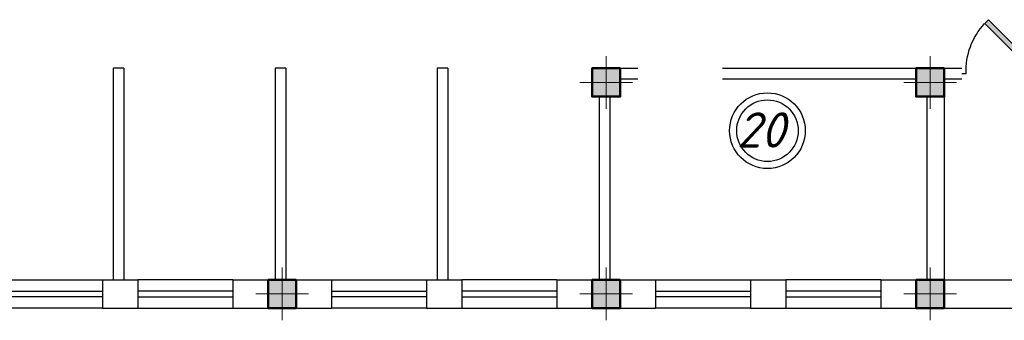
# Model space of a CAD drawing. Header units: millimetres. Extents: x 473009 to 2502882, y 456217 to 1153743.
# Tile 46 of 124: x 1443172 to 1457150, y 511292 to 515554. Entities that reach past the tile are written whole.
import ezdxf

# ---------------------------------------------------------------- set-up
doc = ezdxf.new("R2010")
doc.units = ezdxf.units.MM
doc.layers.add('kolonn', color=7, linetype='Continuous')
doc.styles.get("Standard").update_dxf_attribs({"font": 'isocpeui.ttf'})

# ---------------------------------------------------------------- blocks, each defined once
blk = doc.blocks.new('jfgjhsdf')
blk.add_hatch(color=1).paths.add_polyline_path([(-593, 731), (-637, 687), (0, 50), (44, 94)])
at = {"color": 1}
for p, q in [((0, 1000), (0, 950)), ((0, 50), (0, 0))]:
    blk.add_line(p, q, dxfattribs=at)
blk.add_lwpolyline([(0, 50), (-637, 687), (-593, 731), (44, 94), (0, 50)], dxfattribs=at)
blk.add_arc((-33, 130), 821, 87.662, 132.9147, dxfattribs=at)
blk = doc.blocks.new('ghsdd')
at = {"ltscale": 50}
h = blk.add_hatch(color=256, dxfattribs=at)
h.paths.add_polyline_path([(0, 200), (-200, 200), (-200, 0), (0, 0)])
h.paths.add_polyline_path([(200, 0), (200, 200), (0, 200), (0, 0)])
h.paths.add_polyline_path([(0, 0), (-200, 0), (-200, -200), (0, -200)])
h.paths.add_polyline_path([(0, 0), (0, -200), (200, -200), (200, 0)])
at = {"lineweight": 0}
for p, q in [((0, -374), (0, 374)), ((-374, 0), (374, 0))]:
    blk.add_line(p, q, dxfattribs=at)
at = {"lineweight": 50, "ltscale": 50}
blk.add_lwpolyline([(200, 200), (200, -200), (-200, -200), (-200, 200), (200, 200)], dxfattribs=at)

msp = doc.modelspace()

# ---------------------------------------------------------------- linework, layer by layer
at = {"lineweight": 30}
for p, q in [((1444648.6, 514865.1), (1444498.6, 514865.1)), ((1444498.6, 514865.1), (1444498.6, 511865.1)), ((1444648.6, 514865.1), (1444648.6, 511865.1)), ((1446798.6, 514865.1), (1446798.6, 511865.1)), ((1446948.6, 514865.1), (1446798.6, 514865.1)), ((1446948.6, 514865.1), (1446948.6, 511865.1)), ((1449248.6, 514865.1), (1449098.6, 514865.1)), ((1449098.6, 514865.1), (1449098.6, 511865.1)), ((1449248.6, 514865.1), (1449248.6, 511865.1)), ((1451298.6, 514865.1), (1451948.6, 514865.1)), ((1453148.6, 514865.1), (1456548.6, 514865.1)), ((1451698.6, 514715.1), (1451948.6, 514715.1)), ((1453148.6, 514715.1), (1455898.6, 514715.1)), ((1456298.6, 514715.1), (1456548.6, 514715.1)), ((1451398.6, 514465.1), (1451398.6, 511865.1)), ((1451548.6, 514465.1), (1451548.6, 511865.1)), ((1456048.6, 514465.1), (1456048.6, 511865.1)), ((1456298.6, 514465.1), (1456298.6, 511865.1)), ((1444348.6, 511865.1), (1444348.6, 511465.1)), ((1444348.6, 511865.1), (1444848.6, 511865.1)), ((1444848.6, 511865.1), (1444848.6, 511465.1)), ((1446198.6, 511865.1), (1446198.6, 511465.1)), ((1446198.6, 511865.1), (1447598.6, 511865.1)), ((1447598.6, 511865.1), (1447598.6, 511465.1)), ((1448948.6, 511865.1), (1448948.6, 511465.1)), ((1448948.6, 511865.1), (1449448.6, 511865.1)), ((1449448.6, 511865.1), (1449448.6, 511465.1)), ((1450798.6, 511865.1), (1450798.6, 511465.1)), ((1450798.6, 511865.1), (1452198.6, 511865.1)), ((1452198.6, 511865.1), (1452198.6, 511465.1)), ((1453548.6, 511865.1), (1453548.6, 511465.1)), ((1453548.6, 511865.1), (1454048.6, 511865.1)), ((1454048.6, 511865.1), (1454048.6, 511465.1)), ((1455398.6, 511865.1), (1455398.6, 511465.1)), ((1455398.6, 511865.1), (1456048.6, 511865.1)), ((1456298.6, 511865.1), (1457498.6, 511865.1)), ((1444348.6, 511465.1), (1444848.6, 511465.1)), ((1446198.6, 511465.1), (1447598.6, 511465.1)), ((1448948.6, 511465.1), (1449448.6, 511465.1)), ((1450798.6, 511465.1), (1452198.6, 511465.1)), ((1453548.6, 511465.1), (1454048.6, 511465.1)), ((1455398.6, 511465.1), (1457498.6, 511465.1))]:
    msp.add_line(p, q, dxfattribs=at)
at = {"color": 1}
for p, q in [((1442998.6, 511865.1), (1444348.6, 511865.1)), ((1446198.6, 511865.1), (1444848.6, 511865.1)), ((1447598.6, 511865.1), (1448948.6, 511865.1)), ((1450798.6, 511865.1), (1449448.6, 511865.1)), ((1452198.6, 511865.1), (1453548.6, 511865.1)), ((1455398.6, 511865.1), (1454048.6, 511865.1)), ((1442998.6, 511705.1), (1444348.6, 511705.1)), ((1444348.6, 511625.1), (1442998.6, 511625.1)), ((1446198.6, 511705.1), (1444848.6, 511705.1)), ((1444848.6, 511625.1), (1446198.6, 511625.1)), ((1447598.6, 511705.1), (1448948.6, 511705.1)), ((1448948.6, 511625.1), (1447598.6, 511625.1)), ((1450798.6, 511705.1), (1449448.6, 511705.1)), ((1449448.6, 511625.1), (1450798.6, 511625.1)), ((1452198.6, 511705.1), (1453548.6, 511705.1)), ((1453548.6, 511625.1), (1452198.6, 511625.1)), ((1455398.6, 511705.1), (1454048.6, 511705.1)), ((1454048.6, 511625.1), (1455398.6, 511625.1)), ((1444348.6, 511465.1), (1442998.6, 511465.1)), ((1444848.6, 511465.1), (1446198.6, 511465.1)), ((1448948.6, 511465.1), (1447598.6, 511465.1)), ((1449448.6, 511465.1), (1450798.6, 511465.1)), ((1453548.6, 511465.1), (1452198.6, 511465.1)), ((1454048.6, 511465.1), (1455398.6, 511465.1))]:
    msp.add_line(p, q, dxfattribs=at)
for radius in [537, 437]:
    msp.add_circle((1453787.6, 513980.5), radius, dxfattribs=at)

# ---------------------------------------------------------------- block references
at = {"xscale": -1.199999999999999, "yscale": 1.199999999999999, "zscale": 1.199999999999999, "rotation": 90}
msp.add_blockref('jfgjhsdf', (1457748.6, 514790.1), dxfattribs=at)
at = {"layer": 'kolonn'}
for p in [(1451498.6, 514665.1), (1456098.6, 514665.1), (1446898.6, 511665.1), (1451498.6, 511665.1), (1456098.6, 511665.1)]:
    msp.add_blockref('ghsdd', p, dxfattribs=at)

# ---------------------------------------------------------------- texts
at = {"color": 1}
msp.add_text('20', height=500, dxfattribs=at).set_placement((1453351.9, 513741))

doc.saveas('drawing.dxf')
